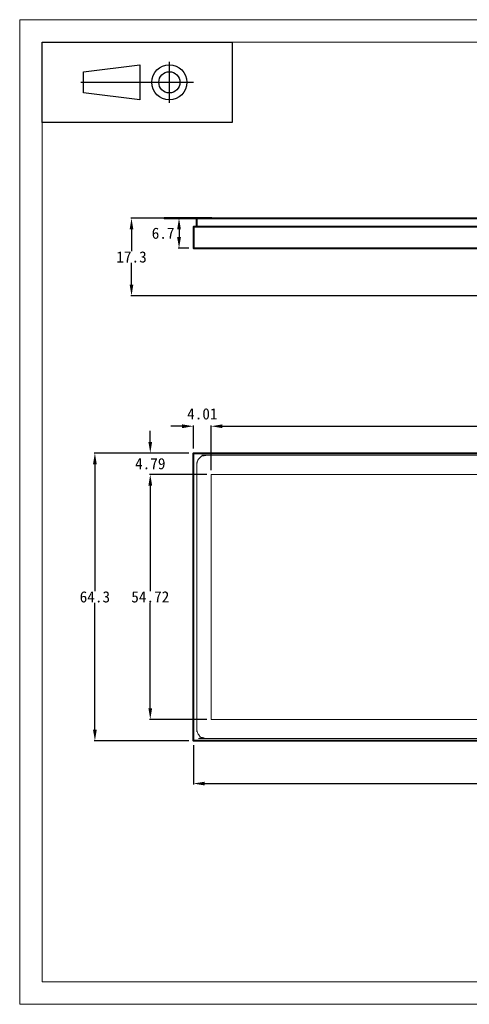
# Model space of a CAD drawing. Header units: millimetres. Extents: x -215 to 342, y -137 to 83.
# Tile 1 of 39: x -215 to -115, y -137 to 83. Entities that reach past the tile are written whole.
import ezdxf

# ---------------------------------------------------------------- set-up
doc = ezdxf.new("R2010")
doc.units = ezdxf.units.MM
doc.header["$LTSCALE"] = 10
doc.header["$MEASUREMENT"] = 0
doc.layers.add('图框', color=7, linetype='Continuous')
for name, color, linetype, lineweight in [('尺寸标注', 3, 'Continuous', 20), ('细实线', 7, 'Continuous', 20), ('轮廓线', 7, 'Continuous', 40)]:
    doc.layers.add(name, color=color, linetype=linetype, lineweight=lineweight)
doc.styles.get("Standard").update_dxf_attribs({"font": 'simfang.ttf'})
doc.dimstyles.new('STANDARD_ACAD', dxfattribs={"dimtxt": 0.18, "dimasz": 0.18, "dimexe": 0.18, "dimexo": 0.0625, "dimgap": 0.09, "dimtad": 0, "dimtih": 1, "dimtoh": 1, "dimdec": 4, "dimzin": 0, "dimdsep": 46, "dimtxsty": 'Standard', "dimcen": 0.09, "dimadec": 0, "dimazin": 0, "dimtfac": 1, "dimtdec": 4, "dimtofl": 0, "dimtmove": 0, "dimatfit": 3, "dimfxl": 1, "dimtolj": 1, "dimtzin": 0, "dimarcsym": 0})

# ---------------------------------------------------------------- blocks, each defined once
blk = doc.blocks.new('第一投影标识')
at = {"layer": '图框'}
for p, q in [((5.756, -2.751), (5.756, -0.886)), ((1.75, -1.818), (6.848, -1.818))]:
    blk.add_line(p, q, dxfattribs=at)
for points in [[(0, 0), (8.598, 0), (8.598, -3.637), (0, -3.637)], [(4.426, -2.615), (1.875, -2.297), (1.875, -1.34), (4.426, -1.021)]]:
    blk.add_lwpolyline(points, close=True, dxfattribs=at)
for radius in [0.797, 0.478]:
    blk.add_circle((5.756, -1.818), radius, dxfattribs=at)
blk = doc.blocks.new('*D85')
at = {"layer": 'Defpoints', "color": 0, "transparency": 16777216}
for p in [(-185.85, -14.08), (-176.22, -14.08), (-172.21, -18.87)]:
    blk.add_point(p, dxfattribs=at)
at = {"layer": '尺寸标注', "color": 0, "lineweight": -2, "transparency": 16777216}
for p, q in [((-185.85, -11.58), (-185.85, -9.08)), ((-177.22, -14.08), (-186.03, -14.08)), ((-173.21, -18.87), (-186.03, -18.87)), ((-185.85, -21.37), (-185.85, -23.87))]:
    blk.add_line(p, q, dxfattribs=at)
at = {"layer": '尺寸标注', "color": 0, "transparency": 16777216}
for points in [[(-186.27, -11.58), (-185.43, -11.58), (-185.85, -14.08)], [(-186.27, -21.37), (-185.43, -21.37), (-185.85, -18.87)]]:
    blk.add_solid(points, dxfattribs=at)
at = {"layer": '尺寸标注', "color": 0, "transparency": 16777216, "insert": (-185.85, -16.47), "char_height": 2.5, "attachment_point": 5}
blk.add_mtext('\\A1;4.79', dxfattribs=at)
blk = doc.blocks.new('*D86')
at = {"layer": 'Defpoints', "color": 0, "transparency": 16777216}
for p in [(-172.21, -18.87), (-185.85, -73.59), (-172.21, -73.59)]:
    blk.add_point(p, dxfattribs=at)
at = {"layer": '尺寸标注', "color": 0, "lineweight": -2, "transparency": 16777216}
for p, q in [((-173.21, -18.87), (-186.03, -18.87)), ((-185.85, -21.37), (-185.85, -44.91)), ((-185.85, -71.09), (-185.85, -47.55)), ((-173.21, -73.59), (-186.03, -73.59))]:
    blk.add_line(p, q, dxfattribs=at)
at = {"layer": '尺寸标注', "color": 0, "transparency": 16777216}
for points in [[(-186.27, -21.37), (-185.43, -21.37), (-185.85, -18.87)], [(-186.27, -71.09), (-185.43, -71.09), (-185.85, -73.59)]]:
    blk.add_solid(points, dxfattribs=at)
at = {"layer": '尺寸标注', "color": 0, "transparency": 16777216, "insert": (-185.85, -46.23), "char_height": 2.5, "attachment_point": 5}
blk.add_mtext('\\A1;54.72', dxfattribs=at)
blk = doc.blocks.new('*D87')
at = {"layer": 'Defpoints', "color": 0, "transparency": 16777216}
for p in [(-176.22, -8.09), (-176.22, -14.08), (-172.21, -18.87)]:
    blk.add_point(p, dxfattribs=at)
at = {"layer": '尺寸标注', "color": 0, "lineweight": -2, "transparency": 16777216}
for p, q in [((-178.72, -8.09), (-181.22, -8.09)), ((-176.22, -13.08), (-176.22, -7.91)), ((-172.21, -17.87), (-172.21, -7.91)), ((-169.71, -8.09), (-167.21, -8.09))]:
    blk.add_line(p, q, dxfattribs=at)
at = {"layer": '尺寸标注', "color": 0, "transparency": 16777216}
for points in [[(-178.72, -7.67), (-178.72, -8.51), (-176.22, -8.09)], [(-169.71, -7.67), (-169.71, -8.51), (-172.21, -8.09)]]:
    blk.add_solid(points, dxfattribs=at)
at = {"layer": '尺寸标注', "color": 0, "transparency": 16777216, "insert": (-174.21, -5.34), "char_height": 2.5, "attachment_point": 5}
blk.add_mtext('\\A1;4.01', dxfattribs=at)
blk = doc.blocks.new('*D88')
at = {"layer": 'Defpoints', "color": 0, "transparency": 16777216}
for p in [(46.67, -8.09), (-172.21, -18.87), (46.67, -18.87)]:
    blk.add_point(p, dxfattribs=at)
at = {"layer": '尺寸标注', "color": 0, "lineweight": -2, "transparency": 16777216}
for p, q in [((-172.21, -17.87), (-172.21, -7.91)), ((-169.71, -8.09), (-68.11, -8.09)), ((44.17, -8.09), (-57.43, -8.09)), ((46.67, -17.87), (46.67, -7.91))]:
    blk.add_line(p, q, dxfattribs=at)
at = {"layer": '尺寸标注', "color": 0, "transparency": 16777216}
for points in [[(-169.71, -7.67), (-169.71, -8.51), (-172.21, -8.09)], [(44.17, -7.67), (44.17, -8.51), (46.67, -8.09)]]:
    blk.add_solid(points, dxfattribs=at)
at = {"layer": '尺寸标注', "color": 0, "transparency": 16777216, "insert": (-62.77, -8.09), "char_height": 2.5, "attachment_point": 5}
blk.add_mtext('\\A1;218.88', dxfattribs=at)
blk = doc.blocks.new('*D89')
at = {"layer": 'Defpoints', "color": 0, "transparency": 16777216}
for p in [(-176.22, -14.08), (-198.23, -78.38), (-176.22, -78.38)]:
    blk.add_point(p, dxfattribs=at)
at = {"layer": '尺寸标注', "color": 0, "lineweight": -2, "transparency": 16777216}
for p, q in [((-177.22, -14.08), (-198.41, -14.08)), ((-198.23, -16.58), (-198.23, -44.91)), ((-198.23, -75.88), (-198.23, -47.55)), ((-177.22, -78.38), (-198.41, -78.38))]:
    blk.add_line(p, q, dxfattribs=at)
at = {"layer": '尺寸标注', "color": 0, "transparency": 16777216}
for points in [[(-198.65, -16.58), (-197.81, -16.58), (-198.23, -14.08)], [(-198.65, -75.88), (-197.81, -75.88), (-198.23, -78.38)]]:
    blk.add_solid(points, dxfattribs=at)
at = {"layer": '尺寸标注', "color": 0, "transparency": 16777216, "insert": (-198.23, -46.23), "char_height": 2.5, "attachment_point": 5}
blk.add_mtext('\\A1;64.3', dxfattribs=at)
blk = doc.blocks.new('*D90')
at = {"layer": 'Defpoints', "color": 0, "transparency": 16777216}
for p in [(-176.22, -78.38), (55.08, -78.38), (55.08, -87.93)]:
    blk.add_point(p, dxfattribs=at)
at = {"layer": '尺寸标注', "color": 0, "lineweight": -2, "transparency": 16777216}
for p, q in [((-176.22, -79.38), (-176.22, -88.11)), ((55.08, -79.38), (55.08, -88.11)), ((-173.72, -87.93), (-64.98, -87.93)), ((52.58, -87.93), (-56.16, -87.93))]:
    blk.add_line(p, q, dxfattribs=at)
at = {"layer": '尺寸标注', "color": 0, "transparency": 16777216}
for points in [[(-173.72, -87.52), (-173.72, -88.35), (-176.22, -87.93)], [(52.58, -87.52), (52.58, -88.35), (55.08, -87.93)]]:
    blk.add_solid(points, dxfattribs=at)
at = {"layer": '尺寸标注', "color": 0, "transparency": 16777216, "insert": (-60.57, -87.93), "char_height": 2.5, "attachment_point": 5}
blk.add_mtext('\\A1;231.3', dxfattribs=at)
blk = doc.blocks.new('*D91')
at = {"layer": 'Defpoints', "color": 0, "transparency": 16777216}
for p in [(-175.15, 38.37), (-179.42, 31.67), (-176.22, 31.67)]:
    blk.add_point(p, dxfattribs=at)
at = {"layer": '尺寸标注', "color": 0, "lineweight": -2, "transparency": 16777216}
for p, q in [((-176.15, 38.37), (-179.6, 38.37)), ((-179.42, 35.87), (-179.42, 34.17)), ((-177.22, 31.67), (-179.6, 31.67))]:
    blk.add_line(p, q, dxfattribs=at)
at = {"layer": '尺寸标注', "color": 0, "transparency": 16777216}
for points in [[(-179.84, 35.87), (-179, 35.87), (-179.42, 38.37)], [(-179.84, 34.17), (-179, 34.17), (-179.42, 31.67)]]:
    blk.add_solid(points, dxfattribs=at)
at = {"layer": '尺寸标注', "color": 0, "transparency": 16777216, "insert": (-182.98, 35.02), "char_height": 2.5, "attachment_point": 5}
blk.add_mtext('\\A1;6.7', dxfattribs=at)
blk = doc.blocks.new('*D92')
at = {"layer": 'Defpoints', "color": 0, "transparency": 16777216}
for p in [(-175.15, 38.37), (-190.04, 21.07), (-98.32, 21.07)]:
    blk.add_point(p, dxfattribs=at)
at = {"layer": '尺寸标注', "color": 0, "lineweight": -2, "transparency": 16777216}
for p, q in [((-176.15, 38.37), (-190.22, 38.37)), ((-190.04, 35.87), (-190.04, 31.04)), ((-190.04, 23.57), (-190.04, 28.4)), ((-99.32, 21.07), (-190.22, 21.07))]:
    blk.add_line(p, q, dxfattribs=at)
at = {"layer": '尺寸标注', "color": 0, "transparency": 16777216}
for points in [[(-190.46, 35.87), (-189.63, 35.87), (-190.04, 38.37)], [(-190.46, 23.57), (-189.63, 23.57), (-190.04, 21.07)]]:
    blk.add_solid(points, dxfattribs=at)
at = {"layer": '尺寸标注', "color": 0, "transparency": 16777216, "insert": (-190.04, 29.72), "char_height": 2.5, "attachment_point": 5}
blk.add_mtext('\\A1;17.3', dxfattribs=at)

msp = doc.modelspace()

# ---------------------------------------------------------------- linework, layer by layer
at = {"layer": '细实线'}
for points in [[(341.954, -137.252), (341.954, 82.748), (-215.046, 82.748), (-215.046, -137.252)], [(336.954, -132.252), (336.954, 77.748), (-210.046, 77.748), (-210.046, -132.252)]]:
    msp.add_lwpolyline(points, close=True, dxfattribs=at)
at = {"layer": '细实线', "color": 6}
msp.add_lwpolyline([(-172.209, -18.867), (-172.209, -73.587), (46.671, -73.587), (46.671, -18.867)], close=True, dxfattribs=at)
at = {"layer": '细实线'}
msp.add_rational_spline([(54.881, -16.577), (54.881, -46.227), (54.881, -75.877), (54.881, -77.877), (52.881, -77.877), (-60.269, -77.877), (-173.419, -77.877), (-175.42, -77.877), (-175.42, -75.877), (-175.42, -46.227), (-175.42, -16.577), (-175.42, -14.577), (-173.419, -14.577), (-60.269, -14.577), (52.881, -14.577), (54.881, -14.577), (54.881, -16.577)], [1, 1, 1, 0.707106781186, 1, 1, 1, 0.707106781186, 1, 1, 1, 0.707106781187, 1, 1, 1, 0.707106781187, 1], degree=2, knots=[-1.9684044, -1.9684044, -1.9684044, -1.0315956, -1.0315956, 2.1099971, 2.1099971, 3.0926284, 3.0926284, 6.2342211, 6.2342211, 7.1710299, 7.1710299, 10.3126226, 10.3126226, 11.2952539, 11.2952539, 14.4368466, 14.4368466, 14.4368466], dxfattribs=at)
at = {"layer": '轮廓线'}
msp.add_lwpolyline([(55.081, 36.467), (54.881, 36.467), (-175.42, 36.467), (-176.219, 36.467), (-176.219, 31.667), (-107.07, 31.667), (-14.069, 31.667), (55.081, 31.667)], close=True, dxfattribs=at)
msp.add_lwpolyline([(55.081, -70.113), (55.081, -78.377), (-176.219, -78.377), (-176.219, -14.077), (55.081, -14.077), (55.081, -29.9)], dxfattribs=at)
msp.add_rational_spline([(-175.42, 36.467), (-175.42, 37.417), (-175.42, 38.367), (-175.42, 38.367), (-173.419, 38.367), (-60.269, 38.367), (52.881, 38.367), (54.881, 38.367), (54.881, 38.367), (54.881, 37.744), (54.881, 37.12), (54.881, 37.09), (54.881, 37.061), (54.881, 36.982), (54.881, 36.904), (54.881, 36.876), (54.881, 36.849), (54.881, 36.658), (54.881, 36.467)], [1, 1, 1, 0.707106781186, 1, 1, 1, 0.707106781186, 1, 1, 1, 1, 1, 1, 1, 1, 1, 1, 1], degree=2, knots=[-1.9, -1.9, -1.9, 0, 0, 3.1415927, 3.1415927, 4.124224, 4.124224, 7.2658167, 7.2658167, 8.5130926, 8.5130926, 8.5725908, 8.5725908, 8.7292396, 8.7292396, 8.7844113, 8.7844113, 9.1658167, 9.1658167, 9.1658167], dxfattribs=at)

# ---------------------------------------------------------------- block references
at = {"layer": '图框', "xscale": 4.945201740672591, "yscale": 4.945201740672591, "zscale": 4.945201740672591}
msp.add_blockref('第一投影标识', (-210.046, 77.748), dxfattribs=at)

# ---------------------------------------------------------------- dimensions: what is measured, and where the dimension line sits
at = {"layer": '尺寸标注'}
for base, p1, p2, picture, middle in [((-190.042, 21.067), (-175.146, 38.367), (-98.32, 21.067), '*D92', (-190.042, 29.717)), ((-185.851, -14.077), (-172.209, -18.867), (-176.219, -14.077), '*D85', (-185.851, -16.472)), ((-198.23, -78.377), (-176.219, -14.077), (-176.219, -78.377), '*D89', (-198.23, -46.227)), ((-185.851, -73.587), (-172.209, -18.867), (-172.209, -73.587), '*D86', (-185.851, -46.227))]:
    dim = msp.add_linear_dim(base=base, p1=p1, p2=p2, angle=90, dimstyle='STANDARD_ACAD', override={"dimtxt": 2.5, "dimasz": 2.5, "dimexo": 1, "dimgap": 0.05, "dimdec": 2, "dimzin": 12, "dimcen": 1, "dimazin": 3, "dimtdec": 2, "dimtmove": 2}, dxfattribs=at)
    dim.commit()
    dim.dimension.update_dxf_attribs({"geometry": picture, "text_midpoint": middle})
dim = msp.add_linear_dim(base=(-179.419, 31.667), p1=(-175.146, 38.367), p2=(-176.219, 31.667), angle=90, dimstyle='STANDARD_ACAD', override={"dimtxt": 2.5, "dimasz": 2.5, "dimexo": 1, "dimgap": 0.05, "dimdec": 2, "dimzin": 12, "dimcen": 1, "dimazin": 3, "dimtdec": 2, "dimtmove": 2}, dxfattribs=at)
dim.commit()
dim.dimension.update_dxf_attribs({"geometry": '*D91', "text_midpoint": (-182.982, 35.017), "dimtype": 160})
for base, p1, p2, picture, middle in [((-176.219, -8.089), (-172.209, -18.867), (-176.219, -14.077), '*D87', (-174.214, -5.341)), ((46.671, -8.089), (-172.209, -18.867), (46.671, -18.867), '*D88', (-62.769, -8.089)), ((55.081, -87.934), (-176.219, -78.377), (55.081, -78.377), '*D90', (-60.569, -87.934))]:
    dim = msp.add_linear_dim(base=base, p1=p1, p2=p2, dimstyle='STANDARD_ACAD', override={"dimtxt": 2.5, "dimasz": 2.5, "dimexo": 1, "dimgap": 0.05, "dimdec": 2, "dimzin": 12, "dimcen": 1, "dimazin": 3, "dimtdec": 2, "dimtmove": 2}, dxfattribs=at)
    dim.commit()
    dim.dimension.update_dxf_attribs({"geometry": picture, "text_midpoint": middle})

doc.saveas('drawing.dxf')
